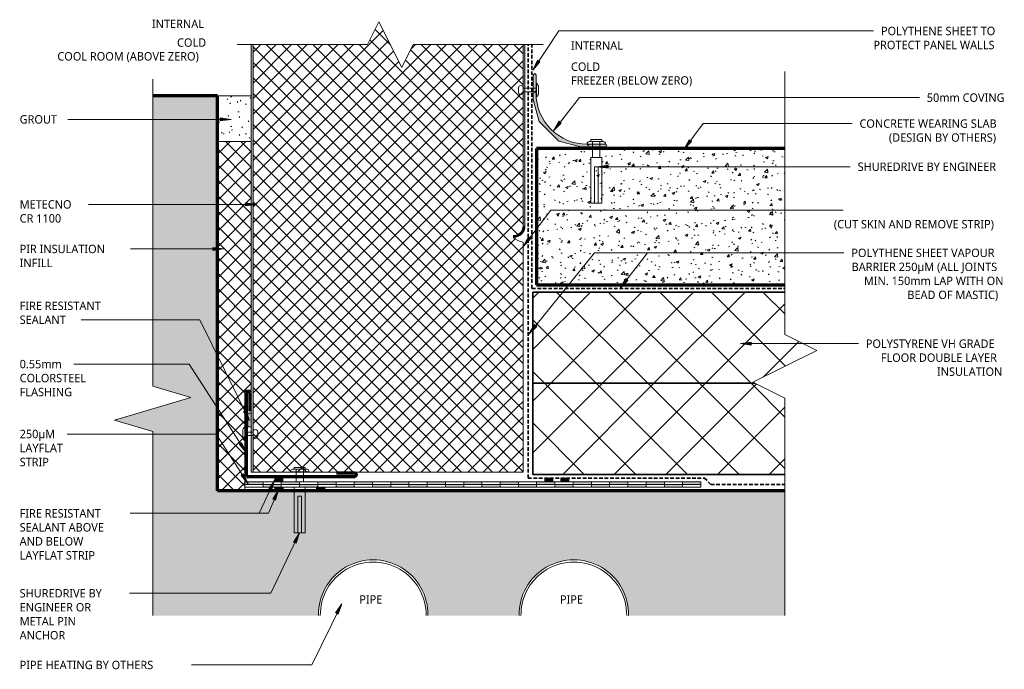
# Model space of a CAD drawing. Header units: millimetres. Extents: x -148 to 392, y -127 to 229.
import ezdxf

# ---------------------------------------------------------------- set-up
doc = ezdxf.new("R2010")
doc.units = ezdxf.units.MM
doc.linetypes.add('Dash', pattern=[6.35, 3.175, -3.175])
doc.linetypes.add('Dash Short', pattern=[3, 2, -1])
for name, color, linetype, lineweight in [('A-DETL', 90, 'Continuous', 13), ('A-DETL-GENF', 92, 'Continuous', 13), ('A-DETL-GENF-HDLN', 1, 'Dash', 13), ('G-ANNO-TEXT', 231, 'Continuous', 9)]:
    doc.layers.add(name, color=color, linetype=linetype, lineweight=lineweight)
doc.styles.add('Yu Gothic', font='Yu Gothic.ttf', dxfattribs={"height": 4.6})
doc.styles.add('Yu Gothic_B', font='Yu Gothic.ttf', dxfattribs={"height": 4.6})
pattern_1 = [(45, (0, 0), (-14.1421, 14.1421), []), (135, (0, 0), (-14.1421, -14.1421), [])]
pattern_2 = [(50, (0, 0), (14.5753, -1.27516), [1.524, -16.764]), (355, (0, 0), (-2.81956, 15.2849), [1.219, -13.411]), (100.451, (1.215, -0.106), (11.7557, 14.00984), [1.295, -14.247]), (46.184, (0, 4.064), (21.6862, -3.3639), [2.286, -25.146]), (96.636, (1.807, 3.784), (18.9918, 19.7943), [1.943, -21.371]), (351.184, (0, 4.064), (18.992, 19.7941), [1.829, -20.117]), (21, (2.032, 3.048), (12.12965, -8.18154), [1.524, -16.764]), (326, (2.032, 3.048), (4.9442, 14.7354), [1.219, -13.411]), (71.451, (3.043, 2.366), (17.0739, 6.554), [1.295, -14.247]), (37.5, (0, 0), (0.24723, 6.76433), [0.67056, -12.578, 0.67056, -12.944, -13.462]), (37.5, (0, 0), (0.24723, 6.76433), [-26.863, 0.67056, -12.791]), (7.5, (0, 0), (5.34566, 8.01431), [0.67056, -7.092, 0.67056, -12.273, -5.131]), (7.5, (0, 0), (5.34566, 8.01431), [-20.706, 0.67056, -4.46]), (327.5, (-4.531, 0), (10.84765, -0.45819), [0.67056, -4.409, 0.67056, -15.179, -21.031]), (327.5, (-4.531, 0), (10.84765, -0.45819), [-20.93, 0.67056, -20.361]), (317.5, (-6.563, 0), (11.85073, 2.0342), [0.67056, -5.933, 0.67056, -9.855, -14.935]), (317.5, (-6.563, 0), (11.85073, 2.0342), [-17.13, 0.67056, -14.265])]
pattern_3 = [(315, (-16.214, 128.937), (4.24264, 4.24264), []), (45, (-16.214, 128.937), (-4.24264, 4.24264), [])]

# ---------------------------------------------------------------- blocks, each defined once
blk = doc.blocks.new('37_95mm Coving - 37_95mm Coving-5873425-FREEZER FLOOR PARTITION RECESSED TO COOL ROOM WITH PIPE HEATING')
at = {"layer": 'A-DETL-GENF'}
blk.add_hatch(color=256, dxfattribs=at).paths.add_polyline_path([(0, -26.09), (0, -39.45), (0.03, -39.64), (0.1, -39.83), (0.22, -39.98), (0.38, -40.1), (0.56, -40.17), (0.75, -40.2), (0.94, -40.17), (1.13, -40.1), (1.28, -39.98), (1.4, -39.83), (1.47, -39.64), (1.5, -39.45), (1.5, -30.86), (0.79, -30.16), (1.5, -29.45), (1.61, -26.98), (1.93, -24.57), (2.45, -22.22), (3.19, -19.9), (4.12, -17.63), (5.24, -15.48), (6.55, -13.43), (8.04, -11.48), (9.69, -9.69), (11.48, -8.04), (13.43, -6.55), (15.48, -5.24), (17.63, -4.12), (19.9, -3.19), (22.22, -2.45), (24.57, -1.93), (26.98, -1.61), (29.45, -1.5), (30.16, -0.79), (30.86, -1.5), (39.45, -1.5), (39.64, -1.47), (39.82, -1.4), (39.98, -1.28), (40.1, -1.12), (40.17, -0.94), (40.2, -0.75), (40.17, -0.56), (40.1, -0.37), (39.98, -0.22), (39.82, -0.1), (39.64, -0.03), (39.45, 0), (26.09, 0), (14.02, -3.24), (3.24, -14.02)])
for p, q in [((39.45, 0), (26.09, 0)), ((14.02, -3.24), (3.24, -14.02)), ((26.09, 0), (14.02, -3.24)), ((29.45, -1.5), (30.16, -0.79)), ((30.16, -0.79), (30.86, -1.5)), ((30.86, -1.5), (39.45, -1.5)), ((3.24, -14.02), (0, -26.09)), ((0, -26.09), (0, -39.45)), ((0.79, -30.16), (1.5, -29.45)), ((1.5, -30.86), (0.79, -30.16)), ((1.5, -39.45), (1.5, -30.86))]:
    blk.add_line(p, q, dxfattribs=at)
for centre, radius, start, end in [((29.45, -29.45), 27.95, 90, 180), ((39.45, -0.75), 0.75, 270, 90), ((0.75, -39.45), 0.75, 180, 360)]:
    blk.add_arc(centre, radius, start, end, dxfattribs=at)
blk = doc.blocks.new('Fridge Freezer Panel_Vertical Section - 150mm-6007943-FREEZER FLOOR PARTITION RECESSED TO COOL ROOM WITH PIPE HEATING')
at = {"layer": 'A-DETL-GENF'}
for points in [[(-35, 149), (0.97, 149), (0.96, 150), (-35, 150)], [(93.7, 6.3), (93.91, 4.67), (94.54, 3.15), (95.54, 1.85), (96.85, 0.84), (98.37, 0.21), (100, 0), (100, 1), (98.63, 1.18), (97.35, 1.71), (96.25, 2.55), (95.41, 3.65), (94.88, 4.93), (94.7, 6.3)]]:
    blk.add_hatch(color=256, dxfattribs=at).paths.add_polyline_path(points)
h = blk.add_hatch(dxfattribs=at)
h.set_pattern_fill('FP_4', color=256, style=0, pattern_type=2)
h.set_pattern_definition(pattern_3)
h.paths.add_polyline_path([(0.96, 1), (91.14, 1), (91.59, 2.95), (92.45, 4.74), (93.7, 6.3), (94.7, 6.3), (94.88, 4.93), (95.41, 3.65), (96.25, 2.55), (97.35, 1.71), (98.63, 1.18), (100, 1), (199.4, 1), (199.4, 61.25), (186.9, 67.5), (211.9, 80), (199.4, 86.25), (199.4, 149), (0.96, 149), (0.96, 69.41)])
h.paths.add_polyline_path([(93.91, 4.67), (93.91, 4.67), (94.54, 3.15), (95.54, 1.84), (95.54, 1.85), (94.54, 3.15), (93.91, 4.67)])
h = blk.add_hatch(color=256, dxfattribs=at)
h.paths.add_polyline_path([(0.97, 149), (0.97, 149), (199.4, 149), (199.4, 150), (0.97, 150)])
h.paths.add_polyline_path([(100, 0), (199.4, 0), (199.4, 1), (100, 1), (100, 0.21)])
h.paths.add_polyline_path([(96.64, 1), (96.85, 0.84), (98.37, 0.21), (98.36, 0.22), (96.85, 0.84), (96.65, 1)])
at = {"layer": 'A-DETL-GENF-HDLN', "linetype": 'Continuous'}
h = blk.add_hatch(dxfattribs=at)
h.set_pattern_fill('FP_4', color=256, style=0, pattern_type=2)
h.set_pattern_definition(pattern_3)
h.paths.add_polyline_path([(-35, 149), (-35, 1), (0.96, 1), (0.96, 149), (-15.65, 149)])
at = {"layer": 'A-DETL-GENF'}
for p, q in [((0.97, 150), (-35, 150)), ((0.96, 149), (-35, 149)), ((-35, 149), (-35, 1)), ((146.34, 150), (0.97, 150)), ((199.4, 149), (0.97, 149)), ((199.4, 150), (171.34, 150)), ((94.7, 6.3), (93.7, 6.3)), ((-35, 1), (0.96, 1)), ((91.14, 1), (0.96, 1)), ((100, 1), (199.4, 1)), ((100, 0), (199.4, 0))]:
    blk.add_line(p, q, dxfattribs=at)
for centre, radius, start, end in [((100, 0), 8.92, 134.9929, 173.534), ((100, 6.3), 6.3, 180, 270), ((100, 6.3), 5.3, 180, 270)]:
    blk.add_arc(centre, radius, start, end, dxfattribs=at)
at = {"layer": 'A-DETL-GENF-HDLN'}
blk.add_line((-35, 150), (-35, 149), dxfattribs=at)
blk = doc.blocks.new('Anchor Bolt - ShureDrive - ShureDrive-5466956-FREEZER FLOOR PARTITION RECESSED TO COOL ROOM WITH PIPE HEATING')
at = {"layer": 'A-DETL-GENF'}
for p, q in [((-4, -10.64), (-3, -10.64)), ((-3, -9.64), (3, -9.64)), ((-3, -10.64), (-3, -9.64)), ((3, -10.64), (-3, -10.64)), ((-2, -17.5), (-2, -10.64)), ((2, -17.5), (2, -10.64)), ((3, -10.64), (3, -9.64)), ((3, -10.64), (4, -10.64)), ((-5, -12.14), (-5, -11.64)), ((-5, -12.14), (5, -12.14)), ((5, -12.14), (5, -11.64)), ((-3, -20.5), (-3, -45.5)), ((3, -20.5), (3, -45.5)), ((-1, -25.5), (-1, -35.5)), ((1, -25.5), (-1, -25.5)), ((1, -25.5), (1, -35.5)), ((-1, -35.5), (-1, -45.5)), ((1, -45.5), (1, -35.5)), ((-3, -45.5), (3, -45.5))]:
    blk.add_line(p, q, dxfattribs=at)
for centre, start, end in [((-4, -11.64), 90, 180), ((4, -11.64), 360, 90)]:
    blk.add_arc(centre, 1, start, end, dxfattribs=at)
blk = doc.blocks.new('Layflat 250 - Layflat 250-5640186-FREEZER FLOOR PARTITION RECESSED TO COOL ROOM WITH PIPE HEATING')
at = {"layer": 'A-DETL-GENF'}
for points in [[(10, 1.5), (10, 3), (0, 3), (0, 1.5)], [(20, 0), (20, 1.5), (10, 1.5), (10, 0)], [(30, 1.5), (30, 3), (20, 3), (20, 1.5)], [(40, 0), (40, 1.5), (30, 1.5), (30, 0)], [(50, 1.5), (50, 3), (40, 3), (40, 1.5)], [(60, 0), (60, 1.5), (50, 1.5), (50, 0)], [(70, 1.5), (70, 3), (60, 3), (60, 1.5)], [(80, 0), (80, 1.5), (70, 1.5), (70, 0)], [(80, 1.5), (90, 1.5), (90, 3), (80, 3)], [(100, 0), (100, 1.5), (90, 1.5), (90, 0)], [(110, 1.5), (110, 3), (100, 3), (100, 1.5)], [(120, 0), (120, 1.5), (110, 1.5), (110, 0)], [(130, 1.5), (130, 3), (120, 3), (120, 1.5)], [(140, 0), (140, 1.5), (130, 1.5), (130, 0)], [(150, 1.5), (150, 3), (140, 3), (140, 1.5)], [(160, 0), (160, 1.5), (150, 1.5), (150, 0)], [(170, 1.5), (170, 3), (160, 3), (160, 1.5)], [(180, 0), (180, 1.5), (170, 1.5), (170, 0)], [(190, 1.5), (190, 3), (180, 3), (180, 1.5)], [(190, 0), (200, 0), (200, 1.5), (190, 1.5)], [(210, 1.5), (210, 3), (200, 3), (200, 1.5)], [(220, 0), (220, 1.5), (210, 1.5), (210, 0)], [(230, 1.5), (230, 3), (220, 3), (220, 1.5)], [(240, 0), (240, 1.5), (230, 1.5), (230, 0)], [(250, 1.5), (250, 3), (240, 3), (240, 1.5)]]:
    blk.add_hatch(color=256, dxfattribs=at).paths.add_polyline_path(points)
for p, q in [((10, 3), (0, 3)), ((0, 3), (0, 1.5)), ((0, 1.5), (0, 0)), ((0, 1.5), (10, 1.5)), ((0, 0), (10, 0)), ((20, 3), (10, 3)), ((10, 1.5), (10, 3)), ((20, 1.5), (10, 1.5)), ((10, 1.5), (10, 0)), ((10, 0), (20, 0)), ((30, 3), (20, 3)), ((20, 3), (20, 1.5)), ((20, 1.5), (30, 1.5)), ((20, 0), (20, 1.5)), ((20, 0), (30, 0)), ((40, 3), (30, 3)), ((30, 1.5), (30, 3)), ((40, 1.5), (30, 1.5)), ((30, 1.5), (30, 0)), ((30, 0), (40, 0)), ((50, 3), (40, 3)), ((40, 3), (40, 1.5)), ((40, 1.5), (50, 1.5)), ((40, 0), (40, 1.5)), ((40, 0), (50, 0)), ((60, 3), (50, 3)), ((50, 1.5), (50, 3)), ((60, 1.5), (50, 1.5)), ((50, 1.5), (50, 0)), ((70, 3), (60, 3)), ((60, 3), (60, 1.5)), ((60, 1.5), (70, 1.5)), ((60, 0), (60, 1.5)), ((80, 3), (70, 3)), ((70, 1.5), (70, 3)), ((80, 1.5), (70, 1.5)), ((70, 1.5), (70, 0)), ((90, 3), (80, 3)), ((80, 3), (80, 1.5)), ((80, 1.5), (90, 1.5)), ((80, 0), (80, 1.5)), ((100, 3), (90, 3)), ((90, 1.5), (90, 3)), ((100, 1.5), (90, 1.5)), ((90, 1.5), (90, 0)), ((110, 3), (100, 3)), ((100, 3), (100, 1.5)), ((100, 1.5), (110, 1.5)), ((100, 0), (100, 1.5)), ((120, 3), (110, 3)), ((110, 1.5), (110, 3)), ((120, 1.5), (110, 1.5)), ((110, 1.5), (110, 0)), ((130, 3), (120, 3)), ((120, 3), (120, 1.5)), ((120, 1.5), (130, 1.5)), ((120, 0), (120, 1.5)), ((140, 3), (130, 3)), ((130, 1.5), (130, 3)), ((140, 1.5), (130, 1.5)), ((130, 1.5), (130, 0)), ((150, 3), (140, 3)), ((140, 3), (140, 1.5)), ((140, 1.5), (150, 1.5)), ((140, 0), (140, 1.5)), ((160, 3), (150, 3)), ((150, 1.5), (150, 3)), ((160, 1.5), (150, 1.5)), ((150, 1.5), (150, 0)), ((170, 3), (160, 3)), ((160, 3), (160, 1.5)), ((160, 1.5), (170, 1.5)), ((160, 0), (160, 1.5)), ((180, 3), (170, 3)), ((170, 1.5), (170, 3)), ((180, 1.5), (170, 1.5)), ((170, 1.5), (170, 0)), ((190, 3), (180, 3)), ((180, 3), (180, 1.5)), ((180, 1.5), (190, 1.5)), ((180, 0), (180, 1.5)), ((200, 3), (190, 3)), ((190, 1.5), (190, 3)), ((200, 1.5), (190, 1.5)), ((190, 1.5), (190, 0)), ((210, 3), (200, 3)), ((200, 3), (200, 1.5)), ((200, 0), (200, 1.5)), ((200, 1.5), (210, 1.5)), ((220, 3), (210, 3)), ((210, 1.5), (210, 3)), ((220, 1.5), (210, 1.5)), ((210, 1.5), (210, 0)), ((230, 3), (220, 3)), ((220, 3), (220, 1.5)), ((220, 0), (220, 1.5)), ((220, 1.5), (230, 1.5)), ((240, 3), (230, 3)), ((230, 1.5), (230, 3)), ((240, 1.5), (230, 1.5)), ((230, 1.5), (230, 0)), ((250, 3), (240, 3)), ((240, 3), (240, 1.5)), ((240, 0), (240, 1.5)), ((240, 1.5), (250, 1.5)), ((250, 1.5), (250, 3)), ((250, 0), (250, 1.5)), ((50, 0), (60, 0)), ((60, 0), (70, 0)), ((70, 0), (80, 0)), ((80, 0), (90, 0)), ((90, 0), (100, 0)), ((100, 0), (110, 0)), ((110, 0), (120, 0)), ((120, 0), (130, 0)), ((130, 0), (140, 0)), ((140, 0), (150, 0)), ((150, 0), (160, 0)), ((160, 0), (170, 0)), ((170, 0), (180, 0)), ((180, 0), (190, 0)), ((190, 0), (200, 0)), ((200, 0), (210, 0)), ((210, 0), (220, 0)), ((220, 0), (230, 0)), ((230, 0), (240, 0)), ((240, 0), (250, 0))]:
    blk.add_line(p, q, dxfattribs=at)
blk = doc.blocks.new('Break Line _M_ - Break Line _M_-6008028-FREEZER FLOOR PARTITION RECESSED TO COOL ROOM WITH PIPE HEATING')
at = {"layer": 'A-DETL-GENF'}
for p, q in [((-12.5, 0), (-6.25, 12.5)), ((-6.25, 12.5), (6.25, -12.5)), ((-83.94, 0), (-12.5, 0)), ((6.25, -12.5), (12.5, 0)), ((12.5, 0), (83.8, 0))]:
    blk.add_line(p, q, dxfattribs=at)
blk = doc.blocks.new('Break Line _M_ - Break Line _M_-5800659-FREEZER FLOOR PARTITION RECESSED TO COOL ROOM WITH PIPE HEATING')
at = {"layer": 'A-DETL-GENF'}
for p, q in [((-12.5, 0), (-6.25, 20.97)), ((-6.25, 20.97), (6.25, -20.97)), ((-113.37, 0), (-12.5, 0)), ((6.25, -20.97), (12.5, 0)), ((12.5, 0), (180.65, 0))]:
    blk.add_line(p, q, dxfattribs=at)
blk = doc.blocks.new('Break Line _M_ - Break Line _M_-5668485-FREEZER FLOOR PARTITION RECESSED TO COOL ROOM WITH PIPE HEATING')
at = {"layer": 'A-DETL-GENF'}
for p, q in [((-17.5, 0), (-8.75, 17.5)), ((-8.75, 17.5), (8.75, -17.5)), ((-161.66, 0), (-17.5, 0)), ((8.75, -17.5), (17.5, 0)), ((17.5, 0), (136.67, 0))]:
    blk.add_line(p, q, dxfattribs=at)
blk = doc.blocks.new('Anchor Bolt - ShureDrive - ShureDrive-6056803-FREEZER FLOOR PARTITION RECESSED TO COOL ROOM WITH PIPE HEATING')
at = {"layer": 'A-DETL-GENF'}
for p, q in [((-3, -10.68), (3, -10.68)), ((-3, -11.68), (-3, -10.68)), ((3, -11.68), (3, -10.68)), ((-5, -13.18), (-5, -12.68)), ((-5, -13.18), (5, -13.18)), ((-4, -11.68), (-3, -11.68)), ((3, -11.68), (-3, -11.68)), ((-2, -20.5), (-2, -11.68)), ((2, -20.5), (2, -11.68)), ((3, -11.68), (4, -11.68)), ((5, -13.18), (5, -12.68)), ((-3, -20.5), (3, -20.5)), ((-3, -20.5), (-3, -45.5)), ((3, -20.5), (3, -45.5)), ((-1, -25.5), (-1, -35.5)), ((1, -25.5), (-1, -25.5)), ((1, -25.5), (1, -35.5)), ((-1, -35.5), (-1, -45.5)), ((1, -45.5), (1, -35.5)), ((-3, -45.5), (3, -45.5))]:
    blk.add_line(p, q, dxfattribs=at)
for centre, start, end in [((-4, -12.68), 90, 180), ((4, -12.68), 360, 90)]:
    blk.add_arc(centre, 1, start, end, dxfattribs=at)
blk = doc.blocks.new('Pop Rivets - Rivet-6066512-FREEZER FLOOR PARTITION RECESSED TO COOL ROOM WITH PIPE HEATING')
at = {"layer": 'A-DETL-GENF'}
for p, q in [((3.77, 0), (-3.77, 0)), ((-1.5, 1.16), (1.5, 1.16)), ((-1, -7.34), (-1, 0)), ((1, -7.34), (1, 0)), ((1.17, -7.34), (-1.24, -7.34)), ((-1.24, -9.84), (1.17, -9.84))]:
    blk.add_line(p, q, dxfattribs=at)
for centre, radius, start, end in [((-1.5, -1.65), 2.8, 90, 144), ((1.5, -1.65), 2.8, 36, 90), ((-1.24, -8.59), 1.25, 90, 270), ((1.17, -8.59), 1.25, 270, 90)]:
    blk.add_arc(centre, radius, start, end, dxfattribs=at)
blk = doc.blocks.new('Pop Rivets - Rivet-6060696-FREEZER FLOOR PARTITION RECESSED TO COOL ROOM WITH PIPE HEATING')
at = {"layer": 'A-DETL-GENF'}
for p, q in [((3.77, 0), (-3.77, 0)), ((-1.5, 1.16), (1.5, 1.16)), ((-1, -4.55), (-1, 0)), ((1, -4.55), (1, 0)), ((1.17, -4.55), (-1.24, -4.55)), ((-1.24, -7.05), (1.17, -7.05))]:
    blk.add_line(p, q, dxfattribs=at)
for centre, radius, start, end in [((-1.5, -1.65), 2.8, 90, 144), ((1.5, -1.65), 2.8, 36, 90), ((-1.24, -5.8), 1.25, 90, 270), ((1.17, -5.8), 1.25, 270, 90)]:
    blk.add_arc(centre, radius, start, end, dxfattribs=at)

msp = doc.modelspace()

# ---------------------------------------------------------------- hatches: boundary and pattern name
at = {"layer": 'A-DETL-GENF'}
h = msp.add_hatch(dxfattribs=at)
h.set_pattern_fill('FP_2', color=9, style=0, pattern_type=2)
h.set_pattern_definition(pattern_2)
h.paths.add_polyline_path([(15.8, -97.44), (15.77, -96.4), (15.91, -93.87), (16.26, -91.38), (16.83, -88.93), (17.6, -86.52), (18.56, -84.19), (19.72, -81.96), (21.07, -79.81), (22.58, -77.8), (24.26, -75.93), (26.1, -74.18), (28.07, -72.62), (30.16, -71.22), (32.38, -69.99), (34.68, -68.96), (37.05, -68.14), (39.51, -67.5), (41.99, -67.08), (44.5, -66.87), (47.03, -66.87), (49.54, -67.08), (52.02, -67.5), (54.47, -68.14), (56.85, -68.96), (59.15, -69.99), (61.36, -71.22), (63.46, -72.62), (65.42, -74.18), (67.27, -75.93), (68.95, -77.8), (70.46, -79.81), (71.81, -81.96), (72.97, -84.19), (73.93, -86.52), (74.7, -88.93), (75.26, -91.38), (75.61, -93.87), (75.76, -96.4), (75.73, -97.44), (125.8, -97.44), (125.77, -96.4), (125.91, -93.87), (126.26, -91.38), (126.83, -88.93), (127.6, -86.52), (128.56, -84.19), (129.72, -81.96), (131.07, -79.81), (132.58, -77.8), (134.26, -75.93), (136.1, -74.18), (138.07, -72.62), (140.16, -71.22), (142.38, -69.99), (144.68, -68.96), (147.05, -68.14), (149.51, -67.5), (151.99, -67.08), (154.5, -66.87), (157.03, -66.87), (159.54, -67.08), (162.02, -67.5), (164.47, -68.14), (166.85, -68.96), (169.15, -69.99), (171.36, -71.22), (173.46, -72.62), (175.42, -74.18), (177.27, -75.93), (178.95, -77.8), (180.46, -79.81), (181.81, -81.96), (182.97, -84.19), (183.93, -86.52), (184.7, -88.93), (185.26, -91.38), (185.61, -93.87), (185.76, -96.4), (185.73, -97.44), (271.44, -97.44), (271.44, -29.03), (-39.62, -29.03), (-39.62, 187.55), (-75.1, 187.55), (-75.1, 28.44), (-54.13, 22.19), (-96.06, 9.69), (-75.1, 3.44), (-75.1, -97.44), (8.63, -97.44)])
h = msp.add_hatch(dxfattribs=at)
h.set_pattern_fill('FP_5', style=0, pattern_type=2)
h.set_pattern_definition([(0, (0, 0), (16.256, 4.064), [0.67056, -11.521, 0.67056, -11.521, -65.024]), (0, (0, 0), (16.256, 4.064), [-24.384, 0.67056, -23.713, 0.67056, -11.521, -28.448]), (0, (0, 0), (16.256, 4.064), [-60.96, 0.67056, -7.457, 0.67056, -19.649]), (120, (6.096, 2.032), (-11.64753, 12.04611), [0.67056, -11.521, 0.67056, -11.521, -65.024]), (120, (6.096, 2.032), (-11.64753, 12.04611), [-24.384, 0.67056, -23.713, 0.67056, -11.521, -28.448]), (120, (6.096, 2.032), (-11.64753, 12.04611), [-60.96, 0.67056, -7.457, 0.67056, -19.649]), (240, (8.128, 10.16), (-4.60847, -16.11011), [0.67056, -11.521, 0.67056, -11.521, -65.024]), (240, (8.128, 10.16), (-4.60847, -16.11011), [-24.384, 0.67056, -23.713, 0.67056, -11.521, -28.448]), (240, (8.128, 10.16), (-4.60847, -16.11011), [-60.96, 0.67056, -7.457, 0.67056, -19.649])])
h.paths.add_polyline_path([(-21.06, 162.55), (-21.06, 187.55), (-39.62, 187.55), (-39.62, 162.55)])
h = msp.add_hatch(dxfattribs=at)
h.set_pattern_fill('FP_3', color=253, style=0, pattern_type=2)
h.set_pattern_definition([(45, (0, 0), (-4.24264, 4.24264), []), (135, (0, 0), (-4.24264, -4.24264), [])])
h.paths.add_polyline_path([(-24.62, -29.03), (-24.62, 26.14), (-21.06, 26.14), (-21.06, 162.55), (-39.62, 162.55), (-39.62, -29.03)])
h = msp.add_hatch(dxfattribs=at)
h.set_pattern_fill('FP_2', color=9, style=0, pattern_type=2)
h.set_pattern_definition(pattern_2)
h.paths.add_polyline_path([(168.08, 83.97), (271.44, 83.97), (271.44, 158.58), (135.26, 158.58), (135.26, 83.97)])
h = msp.add_hatch(dxfattribs=at)
h.set_pattern_fill('FP_1', color=9, style=0, pattern_type=2)
h.set_pattern_definition(pattern_1)
h.paths.add_polyline_path([(253.94, 29.97), (254.96, 29.97), (253.94, 30.48), (288.94, 47.98), (271.44, 56.73), (271.44, 79.97), (133.26, 79.97), (133.26, 29.97), (168.08, 29.97)])
h = msp.add_hatch(dxfattribs=at)
h.set_pattern_fill('FP_1', color=9, style=0, pattern_type=2)
h.set_pattern_definition(pattern_1)
h.paths.add_polyline_path([(133.26, -20.03), (271.44, -20.03), (271.44, 21.73), (254.96, 29.97), (133.26, 29.97)])
for points in [[(-22.9, 6.03), (-21.06, 6.03), (-21.06, 13.55), (-22.9, 13.55)], [(-4.62, -24.03), (-3.73, -24.03), (-3.73, -21.86), (-8.14, -21.86), (-8.14, -24.03)], [(144.27, -24.03), (144.27, -22.03), (139.89, -22.03), (139.89, -24.03)], [(153.04, -24.03), (153.04, -22.03), (148.66, -22.03), (148.66, -24.03)], [(-4.62, -29.03), (-3.65, -29.03), (-3.65, -27.03), (-8.19, -27.03), (-8.19, -29.03)], [(15.38, -29.03), (19.19, -29.03), (19.19, -27.03), (14.64, -27.03), (14.64, -29.03)]]:
    msp.add_hatch(color=9, dxfattribs=at).paths.add_polyline_path(points)
at = {"layer": 'G-ANNO-TEXT'}
for points in [[(133.23, 201.67), (137.21, 206.23), (135.9, 207.11)], [(-32.09, 174.63), (-38.09, 175.42), (-38.09, 173.84)], [(144.58, 168.37), (148.9, 172.61), (147.66, 173.58)], [(216.07, 158.2), (220.31, 162.52), (219.05, 163.47)], [(168.55, 148.68), (174.55, 147.89), (174.55, 149.47)], [(-18.17, 128.02), (-24.17, 128.81), (-24.17, 127.23)], [(127.93, 104.96), (132.2, 109.24), (130.95, 110.2)], [(-36.14, 103.59), (-42.14, 104.38), (-42.14, 102.8)], [(181.14, 82.11), (185.44, 86.36), (184.19, 87.33)], [(131.12, 56.94), (135.51, 61.11), (134.28, 62.1)], [(247.07, 51.67), (253.07, 50.88), (253.07, 52.46)], [(-21.97, 9.45), (-23.92, 15.18), (-25.34, 14.48)], [(-23.83, -7.96), (-26.43, -2.5), (-27.75, -3.35)], [(-22.76, -25.25), (-25.33, -19.77), (-26.66, -20.62)], [(-8.12, -22.98), (-11.4, -28.07), (-9.97, -28.74)], [(-6.07, -28.41), (-9.18, -33.6), (-7.73, -34.23)], [(5.31, -52.02), (2.03, -57.11), (3.46, -57.78)], [(28.48, -90.89), (25.13, -95.93), (26.55, -96.63)]]:
    msp.add_hatch(color=7, dxfattribs=at).paths.add_polyline_path(points)

# ---------------------------------------------------------------- linework, layer by layer
at = {"layer": 'A-DETL', "linetype": 'Dash Short', "lineweight": 35}
for p, q in [((130.64, -22.03), (130.64, 215.62)), ((132.79, 81.97), (132.79, 215.62)), ((132.79, 81.97), (271.44, 81.97)), ((130.64, -22.03), (227.38, -22.03)), ((227.38, -22.03), (230.88, -25.53)), ((230.88, -25.53), (271.44, -25.53))]:
    msp.add_line(p, q, dxfattribs=at)
at = {"layer": 'A-DETL', "lineweight": 70}
for p, q in [((-39.62, 187.55), (-75.1, 187.55)), ((-39.62, -29.03), (-39.62, 187.55)), ((271.44, 158.58), (135.26, 158.58)), ((135.26, 158.58), (135.26, 83.97)), ((135.26, 83.97), (271.44, 83.97)), ((-23.76, -21.12), (-23.76, 24.69)), ((-21.96, 24.69), (-21.96, 14.69)), ((-23.76, -21.12), (35.65, -21.12)), ((35.65, -19.32), (25.65, -19.32)), ((271.44, -29.03), (-39.62, -29.03))]:
    msp.add_line(p, q, dxfattribs=at)
at = {"layer": 'A-DETL'}
for p, q in [((-21.06, 187.55), (-39.62, 187.55)), ((-39.62, 187.55), (-39.62, 162.55)), ((-21.06, 162.55), (-21.06, 187.55)), ((-39.62, 162.55), (-39.62, -29.03)), ((-39.62, 162.55), (-21.06, 162.55)), ((-24.62, -24.03), (-24.62, 26.14)), ((-24.62, 26.14), (-21.06, 26.14)), ((-21.06, 13.55), (-22.9, 13.55)), ((-22.9, 13.55), (-22.9, 6.03)), ((-22.9, 6.03), (-21.06, 6.03)), ((-3.73, -21.86), (-8.14, -21.86)), ((-8.14, -21.86), (-8.14, -24.03)), ((-3.73, -24.03), (-3.73, -21.86)), ((144.27, -22.03), (139.89, -22.03)), ((139.89, -22.03), (139.89, -24.03)), ((144.27, -24.03), (144.27, -22.03)), ((153.04, -22.03), (148.66, -22.03)), ((148.66, -22.03), (148.66, -24.03)), ((153.04, -24.03), (153.04, -22.03)), ((-39.62, -29.03), (-24.62, -29.03)), ((-24.62, -29.03), (-24.62, -27.03)), ((-8.19, -27.03), (-8.19, -29.03)), ((-8.19, -29.03), (-3.65, -29.03)), ((-3.65, -29.03), (-3.65, -27.03)), ((14.64, -27.03), (14.64, -29.03)), ((14.64, -29.03), (19.19, -29.03)), ((19.19, -29.03), (19.19, -27.03))]:
    msp.add_line(p, q, dxfattribs=at)
at = {"layer": 'A-DETL', "lineweight": 35}
for p, q in [((271.44, 79.97), (133.26, 79.97)), ((133.26, 79.97), (133.26, 29.97)), ((254.96, 29.97), (133.26, 29.97)), ((133.26, 29.97), (133.26, -20.03)), ((133.26, 29.97), (254.96, 29.97)), ((133.26, -20.03), (271.44, -20.03))]:
    msp.add_line(p, q, dxfattribs=at)
at = {"layer": 'A-DETL', "lineweight": 70}
for centre, start, end in [((-22.86, 24.69), 0, 180), ((35.65, -20.22), 270, 90)]:
    msp.add_arc(centre, 0.9, start, end, dxfattribs=at)
at = {"layer": 'A-DETL'}
for centre, radius, start, end in [((45.76, -96.84), 30, 358.8705, 181.1295), ((45.76, -97.09), 29, 359.3142, 180.6858), ((155.76, -96.84), 30, 358.8705, 181.1295), ((155.76, -97.09), 29, 359.3142, 180.6858)]:
    msp.add_arc(centre, radius, start, end, dxfattribs=at)
at = {"layer": 'G-ANNO-TEXT', "color": 250}
for p, q in [((133.23, 201.67), (147.47, 223.09)), ((147.47, 223.09), (293.61, 223.09)), ((293.61, 223.09), (320.07, 223.09)), ((135.9, 207.11), (133.23, 201.67)), ((133.23, 201.67), (137.21, 206.23)), ((137.21, 206.23), (135.9, 207.11)), ((144.58, 168.37), (158.8, 186.55)), ((158.8, 186.55), (293.61, 186.55)), ((293.61, 186.55), (345.21, 186.55)), ((-92.76, 174.63), (-123.24, 174.63)), ((-32.09, 174.63), (-92.76, 174.63)), ((-32.09, 174.63), (-38.09, 175.42)), ((-38.09, 175.42), (-38.09, 173.84)), ((-38.09, 173.84), (-32.09, 174.63)), ((147.66, 173.58), (144.58, 168.37)), ((148.9, 172.61), (147.66, 173.58)), ((144.58, 168.37), (148.9, 172.61)), ((216.07, 158.2), (226.72, 172.34)), ((226.72, 172.34), (293.61, 172.34)), ((293.61, 172.34), (308.3, 172.34)), ((219.05, 163.47), (216.07, 158.2)), ((216.07, 158.2), (220.31, 162.52)), ((220.31, 162.52), (219.05, 163.47)), ((174.55, 149.47), (168.55, 148.68)), ((168.55, 148.68), (174.55, 147.89)), ((168.55, 148.68), (299.76, 148.68)), ((174.55, 147.89), (174.55, 149.47)), ((299.76, 148.68), (307.3, 148.68)), ((-113.89, 128.02), (-113.89, 128.02)), ((-18.17, 128.02), (-113.89, 128.02)), ((-18.17, 128.02), (-24.17, 128.81)), ((-24.17, 128.81), (-24.17, 127.23)), ((-24.17, 127.23), (-18.17, 128.02)), ((127.93, 104.96), (143.14, 124.84)), ((143.14, 124.84), (293.61, 124.84)), ((293.61, 124.84), (303.4, 124.84)), ((130.95, 110.2), (127.93, 104.96)), ((127.93, 104.96), (132.2, 109.24)), ((132.2, 109.24), (130.95, 110.2)), ((-90.12, 103.59), (-94.93, 103.59)), ((-36.14, 103.59), (-90.12, 103.59)), ((-36.14, 103.59), (-42.14, 104.38)), ((-42.14, 104.38), (-42.14, 102.8)), ((-42.14, 102.8), (-36.14, 103.59)), ((131.12, 56.94), (167.13, 101.45)), ((167.13, 101.45), (294.59, 101.45)), ((181.14, 82.11), (196.16, 101.45)), ((196.16, 101.45), (294.59, 101.45)), ((294.59, 101.45), (303.85, 101.45)), ((184.19, 87.33), (181.14, 82.11)), ((185.44, 86.36), (184.19, 87.33)), ((181.14, 82.11), (185.44, 86.36)), ((-90.76, 64.76), (-117.15, 64.76)), ((-49.32, 64.76), (-90.76, 64.76)), ((-21.97, 9.45), (-49.32, 64.76)), ((134.28, 62.1), (131.12, 56.94)), ((131.12, 56.94), (135.51, 61.11)), ((135.51, 61.11), (134.28, 62.1)), ((253.07, 52.46), (247.07, 51.67)), ((247.07, 51.67), (253.07, 50.88)), ((247.07, 51.67), (311.66, 51.67)), ((253.07, 50.88), (253.07, 52.46)), ((311.66, 51.67), (311.79, 51.67)), ((-89.81, 40.47), (-120.46, 40.47)), ((-55.21, 40.47), (-89.81, 40.47)), ((-23.83, -7.96), (-55.21, 40.47)), ((-23.92, 15.18), (-25.34, 14.48)), ((-25.34, 14.48), (-21.97, 9.45)), ((-21.97, 9.45), (-23.92, 15.18)), ((-104.69, 2.13), (-123.5, 2.13)), ((-40.29, 2.13), (-104.69, 2.13)), ((-22.76, -25.25), (-40.29, 2.13)), ((-26.43, -2.5), (-27.75, -3.35)), ((-27.75, -3.35), (-23.83, -7.96)), ((-23.83, -7.96), (-26.43, -2.5)), ((-25.33, -19.77), (-26.66, -20.62)), ((-26.66, -20.62), (-22.76, -25.25)), ((-22.76, -25.25), (-25.33, -19.77)), ((-8.12, -22.98), (-16.79, -41.35)), ((-8.12, -22.98), (-11.4, -28.07)), ((-9.97, -28.74), (-8.12, -22.98)), ((-6.07, -28.41), (-11.68, -41.35)), ((-11.4, -28.07), (-9.97, -28.74)), ((-6.07, -28.41), (-9.18, -33.6)), ((-7.73, -34.23), (-6.07, -28.41)), ((-9.18, -33.6), (-7.73, -34.23)), ((-86.09, -41.35), (-95.06, -41.35)), ((-16.79, -41.35), (-86.09, -41.35)), ((-11.68, -41.35), (-86.09, -41.35)), ((5.31, -52.02), (-10.37, -85.17)), ((5.31, -52.02), (2.03, -57.11)), ((3.46, -57.78), (5.31, -52.02)), ((2.03, -57.11), (3.46, -57.78)), ((-95.39, -85.17), (-95.39, -85.17)), ((-10.37, -85.17), (-95.39, -85.17)), ((28.48, -90.89), (12.07, -124.49)), ((28.48, -90.89), (25.13, -95.93)), ((26.55, -96.63), (28.48, -90.89)), ((25.13, -95.93), (26.55, -96.63)), ((-67.15, -124.49), (-67.28, -124.49)), ((12.07, -124.49), (-67.15, -124.49))]:
    msp.add_line(p, q, dxfattribs=at)

# ---------------------------------------------------------------- block references
at = {"layer": 'A-DETL-GENF'}
for name, p in [('Break Line _M_ - Break Line _M_-6008028-FREEZER FLOOR PARTITION RECESSED TO COOL ROOM WITH PIPE HEATING', (55.19, 215.62)), ('Anchor Bolt - ShureDrive - ShureDrive-6056803-FREEZER FLOOR PARTITION RECESSED TO COOL ROOM WITH PIPE HEATING', (168.08, 174.19)), ('Anchor Bolt - ShureDrive - ShureDrive-5466956-FREEZER FLOOR PARTITION RECESSED TO COOL ROOM WITH PIPE HEATING', (5.5, -6.53)), ('Layflat 250 - Layflat 250-5640186-FREEZER FLOOR PARTITION RECESSED TO COOL ROOM WITH PIPE HEATING', (-24.62, -27.03))]:
    msp.add_blockref(name, p, dxfattribs=at)
for name, p, rotation in [('Fridge Freezer Panel_Vertical Section - 150mm-6007943-FREEZER FLOOR PARTITION RECESSED TO COOL ROOM WITH PIPE HEATING', (128.94, 16.21), 89.99999999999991), ('Break Line _M_ - Break Line _M_-5668485-FREEZER FLOOR PARTITION RECESSED TO COOL ROOM WITH PIPE HEATING', (271.44, 39.23), 270.0000000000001), ('Break Line _M_ - Break Line _M_-5800659-FREEZER FLOOR PARTITION RECESSED TO COOL ROOM WITH PIPE HEATING', (-75.1, 15.94), 90.00000000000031), ('Pop Rivets - Rivet-6066512-FREEZER FLOOR PARTITION RECESSED TO COOL ROOM WITH PIPE HEATING', (135.27, 190.67), 270.0000000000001), ('37_95mm Coving - 37_95mm Coving-5873425-FREEZER FLOOR PARTITION RECESSED TO COOL ROOM WITH PIPE HEATING', (133.54, 159.51), 90.0000000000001), ('Pop Rivets - Rivet-6060696-FREEZER FLOOR PARTITION RECESSED TO COOL ROOM WITH PIPE HEATING', (-24.62, 2.23), 89.99999999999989)]:
    msp.add_blockref(name, p, dxfattribs=dict(at, rotation=rotation))

# ---------------------------------------------------------------- texts
at = {"layer": 'G-ANNO-TEXT', "color": 7, "char_height": 4.6, "attachment_point": 1, "bg_fill": 3, "box_fill_scale": 1.25, "bg_fill_color": 9, "bg_fill_true_color": 13158600, "bg_fill_transparency": 0}
for s, insert, width, style in [('INTERNAL', (-75.53, 229.28), 37.3586, 'Yu Gothic_B'), ('POLYTHENE SHEET TO ', (324.14, 225.39), 80.8101, 'Yu Gothic'), ('COLD ', (-61.78, 219.04), 20.6835, 'Yu Gothic_B'), ('INTERNAL', (154.19, 217.42), 37.3586, 'Yu Gothic_B'), ('PROTECT PANEL WALLS', (320.04, 217.72), 85.7806, 'Yu Gothic'), ('50mm COVING', (349.27, 188.85), 50.346, 'Yu Gothic'), ('GROUT', (-148.07, 176.93), 25.173, 'Yu Gothic'), ('CONCRETE WEARING SLAB ', (312.36, 174.64), 95.0801, 'Yu Gothic'), ('SHUREDRIVE BY ENGINEER ', (311.37, 150.98), 96.3628, 'Yu Gothic'), ('METECNO ', (-148.07, 130.32), 36.557, 'Yu Gothic'), ('CR 1100', (-148.07, 122.65), 27.8987, 'Yu Gothic'), ('(CUT SKIN AND REMOVE STRIP)', (298.34, 119.47), 112.0759, 'Yu Gothic'), ('PIR INSULATION ', (-148.07, 105.89), 59.4852, 'Yu Gothic'), ('POLYTHENE SHEET VAPOUR ', (307.91, 103.75), 100.5316, 'Yu Gothic'), ('INFILL', (-148.07, 98.22), 22.6076, 'Yu Gothic'), ('FIRE RESISTANT ', (-148.07, 74.73), 59.3249, 'Yu Gothic'), ('SEALANT', (-148.07, 67.06), 32.5485, 'Yu Gothic'), ('POLYSTYRENE VH GRADE ', (315.85, 53.97), 90.9114, 'Yu Gothic'), ('FLOOR DOUBLE LAYER ', (324.05, 46.3), 80.9704, 'Yu Gothic'), ('0.55mm ', (-148.07, 42.77), 28.5401, 'Yu Gothic'), ('INSULATION', (354.88, 38.63), 43.6118, 'Yu Gothic'), ('COLORSTEEL ', (-148.07, 35.1), 49.0633, 'Yu Gothic'), ('FLASHING', (-148.07, 27.43), 36.0759, 'Yu Gothic'), ('250µM ', (-148.07, 4.43), 24.8523, 'Yu Gothic'), ('STRIP', (-148.07, -10.92), 20.6835, 'Yu Gothic'), ('FIRE RESISTANT ', (-148.07, -39.05), 59.3249, 'Yu Gothic'), ('SEALANT ABOVE ', (-148.07, -46.73), 60.7679, 'Yu Gothic'), ('AND BELOW ', (-148.07, -54.4), 45.5358, 'Yu Gothic'), ('LAYFLAT STRIP', (-148.07, -62.07), 54.1941, 'Yu Gothic'), ('SHUREDRIVE BY ', (-148.07, -82.87), 59.0042, 'Yu Gothic'), ('ENGINEER OR ', (-148.07, -90.55), 50.827, 'Yu Gothic'), ('METAL PIN ', (-148.07, -98.22), 41.0464, 'Yu Gothic'), ('ANCHOR', (-148.07, -105.89), 30.6245, 'Yu Gothic'), ('PIPE HEATING BY OTHERS', (-148.07, -122.19), 92.9958, 'Yu Gothic')]:
    msp.add_mtext(s, dxfattribs=dict(at, insert=insert, width=width, style=style))

# ---------------------------------------------------------------- next in the draw order: texts
for s, insert, width, style in [('COOL ROOM (ABOVE ZERO)', (-127.39, 211.5), 100.2109, 'Yu Gothic_B'), ('COLD ', (154.19, 205.82), 22.7679, 'Yu Gothic_B'), ('(DESIGN BY OTHERS)', (328.5, 166.97), 75.519, 'Yu Gothic'), ('BARRIER 250µM (ALL JOINTS ', (308.05, 96.08), 100.3713, 'Yu Gothic'), ('LAYFLAT ', (-148.07, -3.24), 33.5105, 'Yu Gothic'), ('PIPE', (38.14, -86.27), 16.1941, 'Yu Gothic'), ('PIPE', (148.14, -86.27), 16.1941, 'Yu Gothic')]:
    msp.add_mtext(s, dxfattribs=dict(at, insert=insert, width=width, style=style))

# ---------------------------------------------------------------- next in the draw order: texts
for s, insert, width, style in [('FREEZER (BELOW ZERO)', (154.19, 198.28), 89.1476, 'Yu Gothic_B'), ('MIN. 150mm LAP WITH ON ', (314.79, 88.41), 92.1941, 'Yu Gothic')]:
    msp.add_mtext(s, dxfattribs=dict(at, insert=insert, width=width, style=style))

# ---------------------------------------------------------------- next in the draw order: texts
at = {"layer": 'G-ANNO-TEXT', "color": 7, "insert": (338.61, 80.73), "char_height": 4.6, "width": 63.3333, "attachment_point": 1, "style": 'Yu Gothic', "bg_fill": 3, "box_fill_scale": 1.25, "bg_fill_color": 9, "bg_fill_true_color": 13158600, "bg_fill_transparency": 0}
msp.add_mtext('BEAD OF MASTIC)', dxfattribs=at)

doc.saveas('drawing.dxf')
